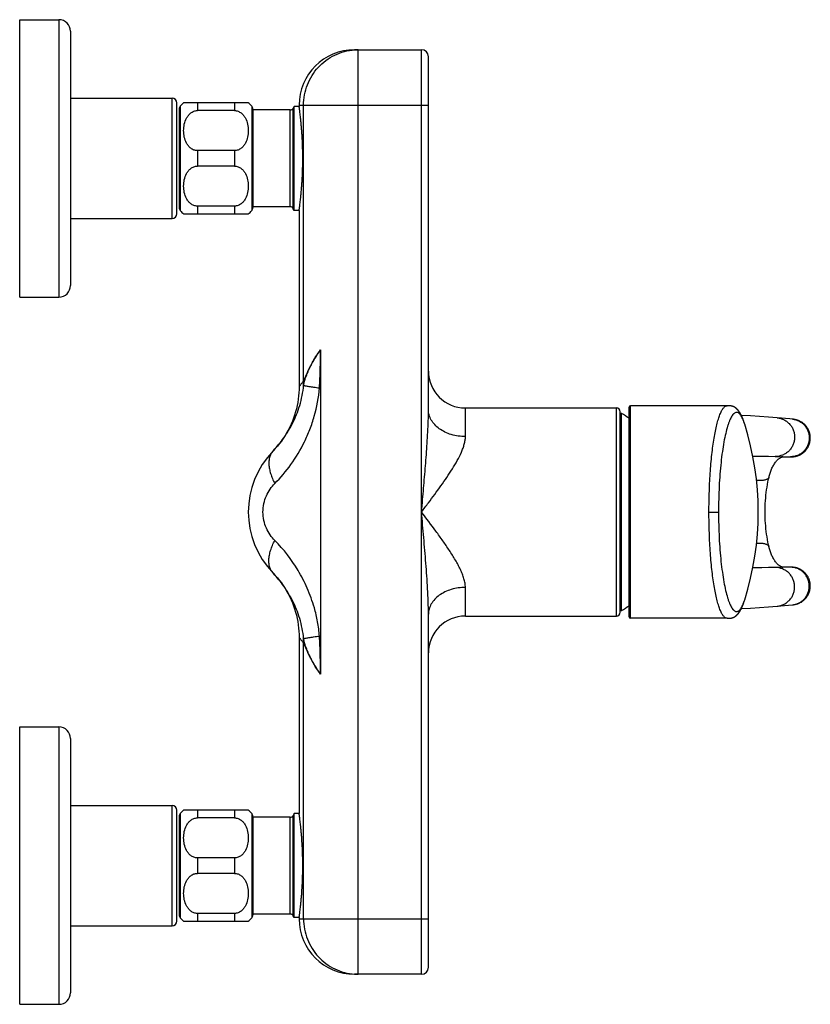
# Model space of a CAD drawing. Header units: millimetres. Extents: x 98 to 585, y 62 to 495.
# Tile 5 of 6: x 413 to 585, y 82 to 295. Entities that reach past the tile are written whole.
import ezdxf

# ---------------------------------------------------------------- set-up
doc = ezdxf.new("R2010")
doc.units = ezdxf.units.MM
doc.header["$LTSCALE"] = 46.255
doc.layers.get('0').update_dxf_attribs({"linetype": 'CONTINUOUS'})

msp = doc.modelspace()

# ---------------------------------------------------------------- linework, layer by layer
at = {"color": 7, "linetype": 'CONTINUOUS'}
for p, q in [((413.5, 234.57), (413.5, 294.57)), ((413.5, 294.57), (422, 294.57)), ((424.5, 292.07), (424.5, 237.07)), ((486, 288.07), (500.5, 288.07)), ((502, 210.19), (502, 286.57)), ((424.5, 277.57), (446.5, 277.57)), ((447.5, 252.57), (447.5, 276.57)), ((448, 275.22), (448, 253.93)), ((463, 276.57), (449, 276.57)), ((460, 274.9), (452, 274.9)), ((464, 275.22), (464, 253.93)), ((472.04, 275.05), (464, 275.05)), ((472.94, 275.82), (472.73, 275.45)), ((472.94, 253.32), (472.94, 275.82)), ((474, 275.82), (472.94, 275.82)), ((474, 276.07), (474, 275.82)), ((460, 266.24), (452, 266.24)), ((460, 262.9), (452, 262.9)), ((460, 254.24), (452, 254.24)), ((472.04, 254.09), (464, 254.09)), ((472.94, 253.32), (472.73, 253.69)), ((424.5, 251.57), (446.5, 251.57)), ((449, 252.57), (463, 252.57)), ((474, 253.32), (472.94, 253.32)), ((474, 253.32), (474, 215.22)), ((413.5, 234.57), (422, 234.57)), ((510, 210.57), (542.7, 210.57)), ((543.5, 166.37), (543.5, 209.77)), ((545.45, 165.37), (545.45, 210.77)), ((569.22, 209.83), (569.2, 209.86)), ((569.24, 209.8), (569.22, 209.83)), ((569.26, 209.77), (569.24, 209.8)), ((569.28, 209.75), (569.26, 209.77)), ((569.3, 209.72), (569.28, 209.75)), ((569.32, 209.69), (569.3, 209.72)), ((569.34, 209.66), (569.32, 209.69)), ((569.36, 209.63), (569.34, 209.66)), ((569.38, 209.6), (569.36, 209.63)), ((569.4, 209.57), (569.38, 209.6)), ((569.42, 209.54), (569.4, 209.57)), ((569.43, 209.51), (569.42, 209.54)), ((569.45, 209.49), (569.43, 209.51)), ((569.47, 209.46), (569.45, 209.49)), ((569.49, 209.43), (569.47, 209.46)), ((569.5, 209.4), (569.49, 209.43)), ((569.52, 209.37), (569.5, 209.4)), ((569.54, 209.34), (569.52, 209.37)), ((569.55, 209.31), (569.54, 209.34)), ((569.57, 209.28), (569.55, 209.31)), ((569.59, 209.25), (569.57, 209.28)), ((569.6, 209.21), (569.59, 209.25)), ((569.62, 209.18), (569.6, 209.21)), ((569.64, 209.15), (569.62, 209.18)), ((569.65, 209.12), (569.64, 209.15)), ((569.67, 209.09), (569.65, 209.12)), ((569.69, 209.06), (569.67, 209.09)), ((569.7, 209.03), (569.69, 209.06)), ((569.72, 208.99), (569.7, 209.03)), ((569.74, 208.95), (569.72, 208.99)), ((569.76, 208.9), (569.74, 208.95)), ((569.79, 208.85), (569.76, 208.9)), ((569.81, 208.8), (569.79, 208.85)), ((569.83, 208.75), (569.81, 208.8)), ((569.86, 208.7), (569.83, 208.75)), ((569.88, 208.65), (569.86, 208.7)), ((569.9, 208.6), (569.88, 208.65)), ((569.92, 208.55), (569.9, 208.6)), ((569.95, 208.5), (569.92, 208.55)), ((569.97, 208.45), (569.95, 208.5)), ((569.99, 208.4), (569.97, 208.45)), ((570.01, 208.35), (569.99, 208.4)), ((570.03, 208.29), (570.01, 208.35)), ((570.05, 208.24), (570.03, 208.29)), ((570.07, 208.19), (570.05, 208.24)), ((570.1, 208.12), (570.07, 208.19)), ((570.13, 208.05), (570.1, 208.12)), ((570.15, 207.98), (570.13, 208.05)), ((570.18, 207.9), (570.15, 207.98)), ((570.21, 207.83), (570.18, 207.9)), ((570.23, 207.76), (570.21, 207.83)), ((570.26, 207.69), (570.23, 207.76)), ((570.29, 207.61), (570.26, 207.69)), ((570.31, 207.53), (570.29, 207.61)), ((570.34, 207.44), (570.31, 207.53)), ((570.37, 207.36), (570.34, 207.44)), ((570.4, 207.26), (570.37, 207.36)), ((570.44, 207.15), (570.4, 207.26)), ((570.46, 207.07), (570.44, 207.15)), ((580.21, 208.2), (577.5, 208.44)), ((468.82, 201.79), (468.37, 201.31)), ((468.37, 201.31), (468.46, 201.4)), ((577.07, 200.09), (580.36, 200.03)), ((578.83, 200.02), (578.84, 200.02)), ((578.84, 200.02), (579.63, 200.02)), ((579.63, 200.02), (580.07, 200.02)), ((580.07, 200.02), (580.11, 200.02)), ((580.11, 200.02), (580.36, 200.02)), ((580.36, 200.03), (580.42, 200.03)), ((580.36, 200.02), (580.48, 200.02)), ((580.48, 200.02), (580.56, 200.02)), ((580.56, 200.02), (580.62, 200.02)), ((580.62, 200.02), (580.67, 200.02)), ((580.67, 200.02), (580.7, 200.02)), ((580.7, 200.02), (580.74, 200.02)), ((580.74, 200.02), (580.78, 200.02)), ((575.74, 195.67), (575.74, 195.67)), ((575.74, 180.47), (575.74, 180.47)), ((468.46, 174.74), (468.37, 174.83)), ((580.42, 176.11), (577.07, 176.05)), ((578.84, 176.12), (578.83, 176.12)), ((578.97, 176.12), (578.84, 176.12)), ((579.63, 176.13), (578.97, 176.12)), ((580.07, 176.13), (579.63, 176.13)), ((580.29, 176.13), (580.07, 176.13)), ((580.46, 176.13), (580.29, 176.13)), ((580.54, 176.12), (580.46, 176.13)), ((580.6, 176.12), (580.54, 176.12)), ((580.64, 176.12), (580.6, 176.12)), ((580.68, 176.12), (580.64, 176.12)), ((580.72, 176.12), (580.68, 176.12)), ((580.75, 176.12), (580.72, 176.12)), ((570.18, 168.23), (570.2, 168.3)), ((570.2, 168.3), (570.23, 168.37)), ((570.23, 168.37), (570.25, 168.43)), ((570.25, 168.43), (570.28, 168.52)), ((570.28, 168.52), (570.31, 168.6)), ((570.31, 168.6), (570.34, 168.68)), ((570.34, 168.68), (570.36, 168.76)), ((570.36, 168.76), (570.4, 168.86)), ((570.4, 168.86), (570.43, 168.96)), ((570.43, 168.96), (570.47, 169.08)), ((569.4, 166.57), (569.42, 166.61)), ((569.42, 166.61), (569.45, 166.65)), ((569.45, 166.65), (569.47, 166.69)), ((569.47, 166.69), (569.5, 166.73)), ((569.5, 166.73), (569.52, 166.77)), ((569.52, 166.77), (569.54, 166.81)), ((569.54, 166.81), (569.56, 166.85)), ((569.56, 166.85), (569.59, 166.89)), ((569.59, 166.89), (569.61, 166.93)), ((569.61, 166.93), (569.63, 166.97)), ((569.63, 166.97), (569.65, 167.01)), ((569.65, 167.01), (569.67, 167.05)), ((569.67, 167.05), (569.69, 167.09)), ((569.69, 167.09), (569.71, 167.13)), ((569.71, 167.13), (569.73, 167.17)), ((569.73, 167.17), (569.75, 167.21)), ((569.75, 167.21), (569.77, 167.25)), ((569.77, 167.25), (569.79, 167.29)), ((569.79, 167.29), (569.81, 167.33)), ((569.81, 167.33), (569.82, 167.37)), ((569.82, 167.37), (569.84, 167.41)), ((569.84, 167.41), (569.86, 167.45)), ((569.86, 167.45), (569.89, 167.51)), ((569.89, 167.51), (569.91, 167.56)), ((569.91, 167.56), (569.94, 167.62)), ((569.94, 167.62), (569.96, 167.68)), ((569.96, 167.68), (569.98, 167.73)), ((569.98, 167.73), (570.01, 167.79)), ((570.01, 167.79), (570.03, 167.84)), ((570.03, 167.84), (570.05, 167.9)), ((570.05, 167.9), (570.07, 167.96)), ((570.07, 167.96), (570.09, 168.01)), ((570.09, 168.01), (570.12, 168.08)), ((570.12, 168.08), (570.15, 168.15)), ((570.15, 168.15), (570.18, 168.23)), ((577.5, 167.71), (579.09, 167.84)), ((579.09, 167.84), (580.82, 168)), ((502, 89.57), (502, 165.95)), ((510, 165.57), (542.7, 165.57)), ((566.69, 165.07), (545.75, 165.07)), ((566.69, 165.07), (566.8, 165.07)), ((474, 160.92), (474, 122.82)), ((413.5, 81.57), (413.5, 141.57)), ((413.5, 141.57), (422, 141.57)), ((424.5, 139.07), (424.5, 84.07)), ((424.5, 124.57), (446.5, 124.57)), ((447.5, 99.57), (447.5, 123.57)), ((463, 123.57), (449, 123.57)), ((448, 122.22), (448, 100.93)), ((460, 121.9), (452, 121.9)), ((464, 122.22), (464, 100.93)), ((472.04, 122.05), (464, 122.05)), ((472.94, 122.82), (472.73, 122.45)), ((474, 122.82), (472.94, 122.82)), ((472.94, 100.32), (472.94, 122.82)), ((460, 113.24), (452, 113.24)), ((460, 109.9), (452, 109.9)), ((460, 101.24), (452, 101.24)), ((472.04, 101.09), (464, 101.09)), ((472.94, 100.32), (472.73, 100.69)), ((474, 100.32), (472.94, 100.32)), ((474, 100.32), (474, 100.07)), ((424.5, 98.57), (446.5, 98.57)), ((449, 99.57), (463, 99.57)), ((500.5, 88.07), (486, 88.07)), ((413.5, 81.57), (422, 81.57))]:
    msp.add_line(p, q, dxfattribs=at)
at = {"color": 9, "linetype": 'CONTINUOUS'}
for p, q in [((422, 294.57), (422, 234.57)), ((486, 288.04), (486.02, 288.04)), ((486, 288.04), (486.02, 288.04)), ((486.81, 88.07), (486.81, 288.07)), ((500.5, 88.07), (500.5, 288.07)), ((446.5, 251.57), (446.5, 277.57)), ((448.25, 275.88), (448.25, 253.26)), ((452, 276.57), (452, 274.9)), ((460, 276.57), (460, 274.9)), ((463.75, 275.88), (463.75, 253.26)), ((472.04, 254.09), (472.04, 275.05)), ((472.73, 253.69), (472.73, 275.45)), ((474, 276.07), (502, 276.07)), ((474.96, 216.4), (474.96, 276.07)), ((452, 266.24), (452, 262.9)), ((460, 266.24), (460, 262.9)), ((452, 254.24), (452, 252.57)), ((460, 254.24), (460, 252.57)), ((478.63, 223.17), (478.63, 152.97)), ((545.75, 165.07), (545.75, 211.07)), ((510, 204.39), (510, 210.57)), ((542.7, 165.57), (542.7, 210.57)), ((543.8, 166.74), (543.8, 209.4)), ((468.37, 201.31), (468.37, 201.31)), ((468.37, 201.31), (468.37, 201.31)), ((577.15, 200.09), (577.07, 200.09)), ((578.84, 200.02), (578.83, 200.02)), ((578.84, 200.02), (578.83, 200.02)), ((580.43, 200.03), (580.36, 200.03)), ((562.73, 188.07), (564.8, 188.07)), ((577.15, 176.05), (577.07, 176.05)), ((578.84, 176.12), (578.83, 176.12)), ((578.84, 176.12), (578.83, 176.12)), ((580.43, 176.11), (580.36, 176.11)), ((510, 165.57), (510, 171.75)), ((570.46, 169.06), (570.46, 169.07)), ((474.96, 100.07), (474.96, 159.74)), ((422, 141.57), (422, 81.57)), ((446.5, 98.57), (446.5, 124.57)), ((452, 123.57), (452, 121.9)), ((460, 123.57), (460, 121.9)), ((448.25, 122.88), (448.25, 100.26)), ((463.75, 122.88), (463.75, 100.26)), ((472.04, 101.09), (472.04, 122.05)), ((472.73, 100.69), (472.73, 122.45)), ((452, 113.24), (452, 109.9)), ((460, 113.24), (460, 109.9)), ((452, 101.24), (452, 99.57)), ((460, 101.24), (460, 99.57)), ((474, 100.07), (502, 100.07)), ((486, 88.1), (486.02, 88.1)), ((486, 88.1), (486.02, 88.1))]:
    msp.add_line(p, q, dxfattribs=at)
at = {"color": 7, "linetype": 'CONTINUOUS'}
for points in [[(474, 215.22), (473.99, 214.58), (473.95, 213.87), (473.89, 213.17), (473.81, 212.47), (473.7, 211.78), (473.57, 211.09), (473.41, 210.4), (473.23, 209.72), (473.02, 209.05), (472.79, 208.38), (472.54, 207.72), (472.26, 207.08), (471.97, 206.44), (471.65, 205.81), (471.3, 205.2), (470.94, 204.59), (470.56, 204), (470.15, 203.43), (469.73, 202.87), (469.28, 202.32), (468.82, 201.79)], [(569.2, 209.86), (569.19, 209.88), (569.18, 209.9), (569.16, 209.91), (569.15, 209.93), (569.14, 209.95), (569.12, 209.97), (569.11, 209.98), (569.1, 210), (569.08, 210.02), (569.07, 210.03), (569.06, 210.05), (569.04, 210.07), (569.03, 210.09), (569.01, 210.11), (569, 210.12), (568.98, 210.14), (568.97, 210.16), (568.95, 210.18), (568.93, 210.19), (568.92, 210.21), (568.9, 210.23), (568.88, 210.25), (568.87, 210.27), (568.85, 210.28), (568.83, 210.3), (568.82, 210.32), (568.8, 210.34), (568.78, 210.35), (568.76, 210.37), (568.74, 210.39), (568.73, 210.4), (568.71, 210.42), (568.69, 210.44), (568.67, 210.46), (568.65, 210.47), (568.63, 210.49), (568.61, 210.51), (568.59, 210.52), (568.57, 210.54), (568.55, 210.55), (568.53, 210.57), (568.51, 210.59), (568.48, 210.6), (568.46, 210.62), (568.44, 210.63), (568.42, 210.65), (568.39, 210.67), (568.37, 210.68), (568.35, 210.7), (568.32, 210.71), (568.3, 210.73), (568.27, 210.74), (568.24, 210.76), (568.21, 210.77), (568.19, 210.79), (568.16, 210.8), (568.13, 210.82), (568.1, 210.83), (568.07, 210.84), (568.04, 210.86), (568, 210.87), (567.97, 210.89), (567.94, 210.9), (567.9, 210.91), (567.86, 210.92), (567.83, 210.94), (567.79, 210.95), (567.75, 210.96), (567.71, 210.97), (567.67, 210.98), (567.63, 210.99), (567.58, 211), (567.54, 211.01), (567.5, 211.02), (567.45, 211.03), (567.41, 211.03), (567.37, 211.04), (567.32, 211.04), (567.27, 211.05), (567.23, 211.05), (567.18, 211.06), (567.13, 211.06), (567.08, 211.06), (567.03, 211.07), (566.98, 211.07), (566.92, 211.07), (566.87, 211.07), (566.81, 211.07), (566.76, 211.07), (545.75, 211.07)], [(577.5, 208.44), (575.59, 208.59), (573.67, 208.73), (571.75, 208.84), (569.83, 208.94), (569.74, 208.94)], [(580.78, 200.02), (580.8, 200.02), (580.83, 200.03), (580.86, 200.03), (580.89, 200.03), (580.92, 200.03), (580.96, 200.04), (581, 200.04), (581.04, 200.04), (581.09, 200.05), (581.14, 200.05), (581.19, 200.06), (581.24, 200.07), (581.3, 200.08), (581.36, 200.09), (581.43, 200.1), (581.49, 200.12), (581.56, 200.13), (581.62, 200.15), (581.69, 200.17), (581.76, 200.19), (581.83, 200.21), (581.9, 200.23), (581.97, 200.25), (582.04, 200.28), (582.11, 200.3), (582.18, 200.33), (582.25, 200.36), (582.32, 200.4), (582.39, 200.43), (582.46, 200.47), (582.53, 200.5), (582.61, 200.54), (582.68, 200.58), (582.75, 200.63), (582.82, 200.67), (582.89, 200.72), (582.97, 200.77), (583.04, 200.82), (583.11, 200.88), (583.18, 200.94), (583.25, 200.99), (583.32, 201.06), (583.39, 201.12), (583.46, 201.19), (583.53, 201.26), (583.6, 201.33), (583.67, 201.41), (583.73, 201.48), (583.8, 201.56), (583.86, 201.65), (583.93, 201.74), (583.99, 201.83), (584.05, 201.92), (584.11, 202.02), (584.17, 202.12), (584.22, 202.22), (584.27, 202.33), (584.33, 202.44), (584.37, 202.55), (584.42, 202.67), (584.46, 202.79), (584.5, 202.92), (584.54, 203.05), (584.57, 203.18), (584.6, 203.32), (584.62, 203.46), (584.64, 203.61), (584.66, 203.75), (584.67, 203.91), (584.67, 204.06), (584.67, 204.22), (584.66, 204.38), (584.64, 204.55), (584.62, 204.72), (584.59, 204.9), (584.54, 205.08), (584.49, 205.27), (584.43, 205.46), (584.36, 205.65), (584.28, 205.82), (584.19, 205.99), (584.1, 206.15), (584.01, 206.3), (583.91, 206.44), (583.81, 206.57), (583.71, 206.7), (583.61, 206.82), (583.5, 206.93), (583.39, 207.04), (583.28, 207.13), (583.17, 207.23), (583.06, 207.31), (582.95, 207.4), (582.83, 207.47), (582.72, 207.54), (582.61, 207.61), (582.5, 207.67), (582.39, 207.72), (582.28, 207.77), (582.18, 207.82), (582.08, 207.86), (581.98, 207.9), (581.88, 207.93), (581.79, 207.96), (581.71, 207.99), (581.63, 208.01), (581.55, 208.03), (581.48, 208.04), (581.41, 208.06), (581.34, 208.07), (581.27, 208.09), (581.21, 208.1), (581.15, 208.1), (581.1, 208.11), (581.05, 208.12), (581, 208.13), (580.95, 208.13), (580.91, 208.14), (580.86, 208.14), (580.82, 208.14), (580.21, 208.2)], [(572.23, 200.14), (572.7, 200.14), (574.16, 200.13), (575.62, 200.12), (577.07, 200.09)], [(575.74, 195.67), (575.78, 195.85), (575.84, 196.07), (575.9, 196.28), (575.97, 196.49), (576.04, 196.7), (576.11, 196.91), (576.19, 197.12), (576.28, 197.33), (576.37, 197.54), (576.47, 197.74), (576.57, 197.93), (576.67, 198.13), (576.78, 198.31), (576.89, 198.49), (577.01, 198.67), (577.13, 198.83), (577.25, 198.98), (577.37, 199.12), (577.49, 199.25), (577.6, 199.37), (577.72, 199.48), (577.84, 199.58), (577.96, 199.67), (578.08, 199.75), (578.19, 199.82), (578.3, 199.88), (578.4, 199.93), (578.5, 199.96), (578.59, 199.99), (578.68, 200.01), (578.76, 200.02), (578.83, 200.02)], [(575.74, 180.47), (575.62, 180.99), (575.5, 181.55), (575.39, 182.12), (575.3, 182.7), (575.21, 183.28), (575.13, 183.86), (575.07, 184.45), (575.01, 185.05), (574.96, 185.65), (574.93, 186.25), (574.9, 186.86), (574.89, 187.46), (574.88, 188.07), (574.89, 188.68), (574.9, 189.29), (574.93, 189.9), (574.96, 190.5), (575.01, 191.1), (575.07, 191.69), (575.13, 192.28), (575.21, 192.87), (575.3, 193.45), (575.39, 194.02), (575.5, 194.59), (575.62, 195.16), (575.74, 195.67)], [(578.83, 176.12), (578.76, 176.12), (578.68, 176.13), (578.59, 176.15), (578.5, 176.18), (578.4, 176.21), (578.3, 176.26), (578.19, 176.32), (578.08, 176.39), (577.96, 176.47), (577.84, 176.56), (577.72, 176.66), (577.6, 176.77), (577.48, 176.89), (577.37, 177.02), (577.25, 177.16), (577.13, 177.32), (577.01, 177.48), (576.89, 177.65), (576.78, 177.83), (576.67, 178.02), (576.57, 178.21), (576.47, 178.41), (576.37, 178.61), (576.28, 178.81), (576.19, 179.02), (576.11, 179.23), (576.04, 179.44), (575.97, 179.65), (575.9, 179.87), (575.84, 180.08), (575.78, 180.29), (575.74, 180.47)], [(468.36, 174.85), (468.82, 174.35), (469.28, 173.82), (469.73, 173.28), (470.15, 172.72), (470.55, 172.14), (470.94, 171.55), (471.3, 170.95), (471.64, 170.34), (471.97, 169.71), (472.26, 169.07), (472.54, 168.42), (472.79, 167.76), (473.02, 167.1), (473.23, 166.42), (473.41, 165.74), (473.57, 165.06), (473.7, 164.37), (473.81, 163.67), (473.89, 162.97), (473.95, 162.27), (473.99, 161.57), (474, 160.92)], [(577.07, 176.05), (575.62, 176.03), (574.16, 176.01), (572.71, 176), (572.23, 176)], [(580.82, 168), (580.86, 168), (580.91, 168.01), (580.95, 168.01), (581, 168.02), (581.05, 168.02), (581.1, 168.03), (581.15, 168.04), (581.21, 168.05), (581.27, 168.06), (581.34, 168.07), (581.41, 168.08), (581.48, 168.1), (581.55, 168.12), (581.63, 168.13), (581.71, 168.16), (581.79, 168.18), (581.88, 168.21), (581.98, 168.24), (582.08, 168.28), (582.18, 168.32), (582.29, 168.37), (582.4, 168.42), (582.5, 168.48), (582.61, 168.54), (582.73, 168.6), (582.84, 168.67), (582.95, 168.75), (583.06, 168.83), (583.17, 168.92), (583.28, 169.01), (583.39, 169.11), (583.5, 169.22), (583.61, 169.33), (583.71, 169.45), (583.81, 169.57), (583.91, 169.7), (584.01, 169.84), (584.1, 169.99), (584.19, 170.15), (584.28, 170.32), (584.36, 170.5), (584.43, 170.69), (584.5, 170.89), (584.55, 171.08), (584.59, 171.27), (584.62, 171.45), (584.65, 171.63), (584.66, 171.8), (584.67, 171.97), (584.67, 172.13), (584.66, 172.29), (584.65, 172.45), (584.64, 172.6), (584.61, 172.75), (584.59, 172.9), (584.55, 173.04), (584.52, 173.17), (584.48, 173.3), (584.43, 173.43), (584.39, 173.55), (584.34, 173.67), (584.29, 173.79), (584.23, 173.9), (584.17, 174.01), (584.12, 174.11), (584.05, 174.21), (583.99, 174.31), (583.93, 174.41), (583.86, 174.5), (583.8, 174.58), (583.73, 174.67), (583.66, 174.75), (583.59, 174.83), (583.52, 174.9), (583.44, 174.97), (583.37, 175.04), (583.3, 175.11), (583.23, 175.17), (583.15, 175.23), (583.08, 175.29), (583, 175.34), (582.93, 175.4), (582.85, 175.45), (582.78, 175.5), (582.71, 175.54), (582.63, 175.58), (582.56, 175.63), (582.48, 175.67), (582.41, 175.7), (582.33, 175.74), (582.26, 175.77), (582.19, 175.8), (582.11, 175.83), (582.04, 175.86), (581.97, 175.89), (581.89, 175.91), (581.82, 175.94), (581.75, 175.96), (581.68, 175.98), (581.61, 176), (581.54, 176.01), (581.47, 176.03), (581.41, 176.04), (581.34, 176.06), (581.28, 176.07), (581.21, 176.08), (581.16, 176.08), (581.1, 176.09), (581.05, 176.1), (581, 176.1), (580.96, 176.11), (580.92, 176.11), (580.89, 176.11), (580.86, 176.11), (580.83, 176.12), (580.81, 176.12), (580.79, 176.12), (580.75, 176.12)], [(566.8, 165.07), (566.86, 165.07), (566.91, 165.07), (566.97, 165.07), (567.02, 165.08), (567.07, 165.08), (567.12, 165.08), (567.17, 165.09), (567.22, 165.09), (567.27, 165.09), (567.32, 165.1), (567.37, 165.1), (567.42, 165.11), (567.46, 165.12), (567.51, 165.13), (567.56, 165.14), (567.6, 165.14), (567.65, 165.16), (567.69, 165.17), (567.74, 165.18), (567.78, 165.19), (567.82, 165.2), (567.86, 165.22), (567.9, 165.23), (567.94, 165.25), (567.98, 165.26), (568.01, 165.27), (568.05, 165.29), (568.08, 165.3), (568.12, 165.32), (568.15, 165.34), (568.18, 165.35), (568.21, 165.37), (568.24, 165.38), (568.27, 165.4), (568.3, 165.42), (568.33, 165.43), (568.35, 165.45), (568.38, 165.47), (568.41, 165.49), (568.43, 165.5), (568.46, 165.52), (568.48, 165.54), (568.5, 165.55), (568.53, 165.57), (568.55, 165.59), (568.57, 165.61), (568.6, 165.63), (568.62, 165.64), (568.64, 165.66), (568.66, 165.68), (568.68, 165.7), (568.7, 165.72), (568.72, 165.74), (568.74, 165.75), (568.76, 165.77), (568.78, 165.79), (568.8, 165.81), (568.82, 165.83), (568.84, 165.85), (568.86, 165.87), (568.88, 165.89), (568.9, 165.91), (568.91, 165.93), (568.93, 165.94), (568.95, 165.96), (568.97, 165.98), (568.98, 166), (569, 166.02), (569.02, 166.04), (569.03, 166.06), (569.05, 166.08), (569.06, 166.1), (569.08, 166.12), (569.09, 166.14), (569.11, 166.16), (569.13, 166.18), (569.14, 166.2), (569.16, 166.22), (569.17, 166.24), (569.18, 166.26), (569.2, 166.28), (569.21, 166.3), (569.23, 166.31), (569.24, 166.33), (569.26, 166.35), (569.27, 166.37), (569.28, 166.39), (569.3, 166.41), (569.31, 166.43), (569.32, 166.45), (569.34, 166.47), (569.35, 166.49), (569.36, 166.51), (569.37, 166.53), (569.4, 166.57)], [(569.74, 167.2), (569.83, 167.2), (571.75, 167.3), (573.67, 167.42), (575.59, 167.55), (577.5, 167.71)]]:
    msp.add_lwpolyline(points, dxfattribs=at)
for centre, radius, start, end in [((422, 292.07), 2.5, 0, 90), ((486, 276.07), 12, 90, 180), ((500.5, 286.57), 1.5, 0, 90), ((446.5, 276.57), 1, 0, 90), ((449, 275.22), 1, 138.5904, 180), ((452, 272.57), 5, 126.8699, 138.5904), ((460, 272.57), 5, 41.4096, 53.1301), ((463, 275.22), 1, 0, 41.4096), ((472.04, 275.85), 0.8, 270, 330), ((449, 253.93), 1, 180, 221.4096), ((463, 253.93), 1, 318.5904, 360), ((472.04, 253.29), 0.8, 30, 90), ((446.5, 252.57), 1, 270, 360), ((452, 256.57), 5, 221.4096, 233.1301), ((460, 256.57), 5, 306.8699, 318.5904), ((422, 237.07), 2.5, 270, 360), ((510, 218.57), 8, 180, 270), ((545.75, 210.77), 0.3, 90, 180), ((542.7, 209.77), 0.8, 0, 90), ((543.7, 209.23), 0.2, 59.7054, 180), ((531.34, 188.07), 24.7, 55.1652, 59.7054), ((510.4, 188.07), 63, 342.45, 17.5503), ((482, 188.07), 19, 135.8132, 224.1868), ((542.7, 166.37), 0.8, 270, 360), ((543.7, 166.92), 0.2, 180, 300.2946), ((531.34, 188.07), 24.7, 300.2946, 304.8348), ((510, 157.57), 8, 90, 180), ((545.75, 165.37), 0.3, 180, 270), ((422, 139.07), 2.5, 0, 90), ((446.5, 123.57), 1, 0, 90), ((452, 119.57), 5, 126.8699, 138.5904), ((460, 119.57), 5, 41.4096, 53.1301), ((449, 122.22), 1, 138.5904, 180), ((463, 122.22), 1, 0, 41.4096), ((472.04, 122.85), 0.8, 270, 330), ((449, 100.93), 1, 180, 221.4096), ((452, 103.57), 5, 221.4096, 233.1301), ((460, 103.57), 5, 306.8699, 318.5904), ((463, 100.93), 1, 318.5904, 360), ((472.04, 100.29), 0.8, 30, 90), ((446.5, 99.57), 1, 270, 360), ((486, 100.07), 12, 180, 270), ((500.5, 89.57), 1.5, 270, 360), ((422, 84.07), 2.5, 270, 360)]:
    msp.add_arc(centre, radius, start, end, dxfattribs=at)
at = {"color": 9, "linetype": 'CONTINUOUS'}
for centre, radius, start, end in [((486.81, 276.35), 11.72, 90.0011, 93.9009), ((455.16, 215.96), 19.81, 358.523, 1.2925), ((578.87, 203.03), 3.01, 260.4906, 269.2598), ((579, 203.05), 3.02, 260.6755, 266.4129), ((579, 203.03), 3.01, 266.419, 266.9967), ((579, 203.02), 3, 266.9961, 269.4241), ((-171.91, 697.23), 843.43, 322.8664, 323.03552), ((578.87, 173.11), 3.01, 90.7402, 99.5094), ((579, 173.1), 3.02, 93.5871, 99.3245), ((579, 173.11), 3.01, 93.0033, 93.581), ((579, 173.12), 3, 90.5759, 93.0039), ((455.16, 160.19), 19.81, 358.7075, 1.4767), ((486.81, 99.79), 11.72, 266.0993, 269.9989)]:
    msp.add_arc(centre, radius, start, end, dxfattribs=at)
for points, knots in [([(474.96, 276.07), (474.96, 276.82), (475.1, 278.32), (475.72, 280.5), (476.73, 282.51), (478.09, 284.31), (479.77, 285.81), (481.69, 286.97), (483.79, 287.75), (485.26, 287.99), (486, 288.04)], [0, 0, 0, 0, 0.125704, 0.251307, 0.376718, 0.501875, 0.626752, 0.75136, 0.875749, 1, 1, 1, 1]), ([(478.63, 223.17), (478.18, 222.58), (477.36, 221.37), (476.34, 219.54), (475.57, 217.89), (475.13, 216.85), (474.96, 216.4)], [0, 0, 0, 0, 0.290068, 0.564931, 0.812844, 1, 1, 1, 1]), ([(474.96, 215.45), (474.99, 215.6), (475.06, 215.91), (475.22, 216.53), (475.48, 217.31), (475.85, 218.26), (476.28, 219.24), (476.77, 220.23), (477.32, 221.23), (477.94, 222.22), (478.39, 222.86), (478.63, 223.17)], [0, 0, 0, 0, 0.055784, 0.110665, 0.222942, 0.341476, 0.465727, 0.594603, 0.726995, 0.862248, 1, 1, 1, 1]), ([(478.39, 214.91), (478.44, 215.59), (478.52, 216.97), (478.57, 218.69), (478.6, 220.07), (478.62, 221.45), (478.63, 222.48), (478.63, 223.17)], [0, 0, 0, 0, 0.249776, 0.499785, 0.624823, 0.749875, 1, 1, 1, 1]), ([(468.46, 201.4), (469.27, 202.25), (470.81, 204.13), (472.39, 206.79), (473.46, 209.16), (474.41, 211.83), (474.85, 213.97), (474.96, 215.45)], [0, 0, 0, 0, 0.223107, 0.461187, 0.587181, 0.718637, 1, 1, 1, 1]), ([(474.96, 216.4), (474.88, 216.32), (474.74, 216.15), (474.55, 215.91), (474.38, 215.71), (474.27, 215.56), (474.19, 215.46), (474.14, 215.4), (474.1, 215.34), (474.06, 215.3), (474.03, 215.27), (474.02, 215.24), (474.01, 215.23), (474, 215.22), (474, 215.22), (474, 215.22), (474, 215.22)], [0, 0, 0, 0, 0.227488, 0.427897, 0.599933, 0.742466, 0.802337, 0.854459, 0.898743, 0.935102, 0.96345, 0.983734, 0.990843, 0.995927, 0.99898, 1, 1, 1, 1]), ([(474.96, 215.45), (475.01, 215.43), (475.16, 215.4), (475.41, 215.35), (475.74, 215.3), (476.32, 215.21), (477.21, 215.07), (477.97, 214.97), (478.39, 214.91)], [0, 0, 0, 0, 0.052034, 0.126311, 0.222338, 0.339445, 0.633449, 1, 1, 1, 1]), ([(468.73, 194.23), (470.01, 195.5), (472.41, 198.34), (474.81, 202.38), (476.37, 205.94), (477.67, 209.79), (478.24, 212.84), (478.39, 214.91)], [0, 0, 0, 0, 0.2319, 0.476309, 0.603283, 0.733215, 1, 1, 1, 1]), ([(562.73, 188.07), (562.73, 189.59), (562.78, 192.55), (562.97, 196.2), (563.2, 198.98), (563.4, 200.92), (563.64, 202.73), (563.9, 204.39), (564.19, 205.89), (564.49, 207.21), (564.82, 208.36), (565.16, 209.31), (565.46, 209.97), (565.72, 210.39), (565.9, 210.63), (566.08, 210.83), (566.27, 210.97), (566.46, 211.05), (566.59, 211.07), (566.65, 211.07)], [0, 0, 0, 0, 0.190216, 0.372851, 0.459086, 0.540823, 0.617341, 0.687957, 0.752097, 0.809272, 0.859108, 0.901357, 0.935924, 0.950391, 0.963073, 0.974103, 0.98369, 0.992162, 1, 1, 1, 1]), ([(500.73, 190.76), (500.88, 192.39), (501.16, 195.63), (501.55, 200.49), (501.82, 204.54), (501.96, 207.77), (502, 209.38), (502, 210.19)], [0, 0, 0, 0, 0.250838, 0.501388, 0.751334, 0.875907, 1, 1, 1, 1]), ([(510, 204.39), (508.97, 204.39), (507.43, 204.6), (505.56, 205.32), (504.34, 206.04), (503.33, 206.92), (502.58, 207.93), (502.1, 209.03), (502, 209.81), (502, 210.19)], [0, 0, 0, 0, 0.284219, 0.420521, 0.55015, 0.672147, 0.786641, 0.895043, 1, 1, 1, 1]), ([(570.46, 207.07), (570.4, 207.27), (570.27, 207.66), (570.05, 208.19), (569.83, 208.65), (569.61, 209.01), (569.37, 209.3), (569.14, 209.5), (568.89, 209.62), (568.63, 209.63), (568.38, 209.55), (568.18, 209.42), (568.03, 209.27), (567.86, 209.08), (567.65, 208.79), (567.42, 208.37), (567.19, 207.86), (566.97, 207.28), (566.66, 206.34), (566.31, 204.99), (565.93, 203.15), (565.6, 201.06), (565.32, 198.74), (565.09, 196.24), (564.92, 193.6), (564.82, 190.86), (564.8, 189.01), (564.8, 188.07)], [0, 0, 0, 0, 0.025209, 0.047568, 0.067083, 0.083817, 0.097944, 0.109796, 0.119954, 0.129352, 0.139175, 0.15046, 0.156883, 0.163897, 0.179847, 0.198537, 0.220075, 0.244481, 0.271731, 0.334532, 0.407844, 0.49071, 0.581928, 0.680106, 0.783669, 0.890904, 1, 1, 1, 1]), ([(577.5, 208.44), (577.77, 208.41), (578.28, 208.32), (579.02, 208.03), (579.69, 207.6), (580.27, 207.05), (580.73, 206.4), (581.06, 205.67), (581.25, 204.89), (581.29, 204.09), (581.18, 203.3), (580.92, 202.54), (580.53, 201.84), (580.01, 201.24), (579.39, 200.74), (578.46, 200.25), (577.67, 200.09), (577.15, 200.09)], [0, 0, 0, 0, 0.062047, 0.124241, 0.186525, 0.248955, 0.311562, 0.374362, 0.43727, 0.500264, 0.563253, 0.62618, 0.688991, 0.751612, 0.814073, 0.876391, 1, 1, 1, 1]), ([(580.79, 208.15), (581.04, 208.12), (581.55, 208.03), (582.26, 207.74), (582.91, 207.33), (583.47, 206.79), (583.92, 206.16), (584.24, 205.45), (584.42, 204.69), (584.46, 203.92), (584.35, 203.14), (584.1, 202.41), (583.72, 201.73), (583.22, 201.14), (582.61, 200.66), (581.93, 200.3), (581.19, 200.08), (580.68, 200.03), (580.43, 200.03)], [0, 0, 0, 0, 0.062022, 0.124124, 0.186361, 0.24877, 0.31136, 0.374117, 0.437001, 0.499956, 0.562913, 0.625807, 0.688577, 0.751184, 0.813609, 0.875861, 0.937973, 1, 1, 1, 1]), ([(502, 190.06), (502.91, 191.27), (504.26, 193.09), (505.97, 195.54), (507.17, 197.35), (508.24, 199.15), (509, 200.66), (509.49, 201.85), (509.76, 202.72), (509.95, 203.56), (510, 204.12), (510, 204.39)], [0, 0, 0, 0, 0.274298, 0.408689, 0.539967, 0.666775, 0.78726, 0.844419, 0.89908, 0.950968, 1, 1, 1, 1]), ([(468.37, 201.31), (468.2, 201.14), (467.91, 200.74), (467.61, 200.04), (467.45, 199.23), (467.43, 198.34), (467.56, 197.37), (467.82, 196.35), (468.21, 195.29), (468.54, 194.59), (468.73, 194.23)], [0, 0, 0, 0, 0.095299, 0.19531, 0.303236, 0.421148, 0.550035, 0.689977, 0.840351, 1, 1, 1, 1]), ([(468.73, 181.91), (468.36, 182.28), (467.66, 183.11), (466.84, 184.58), (466.3, 186.26), (466.11, 188.07), (466.3, 189.88), (466.84, 191.56), (467.66, 193.03), (468.36, 193.87), (468.73, 194.23)], [0, 0, 0, 0, 0.115202, 0.237471, 0.366536, 0.499998, 0.633459, 0.762522, 0.88479, 1, 1, 1, 1]), ([(573.68, 194.86), (573.62, 194.86), (573.41, 194.86), (573.19, 194.87), (573.03, 194.89)], [0, 0, 0, 0, 0.242459, 1, 1, 1, 1]), ([(575.74, 195.67), (575.72, 195.61), (575.67, 195.48), (575.53, 195.32), (575.34, 195.18), (575.09, 195.06), (574.79, 194.97), (574.32, 194.88), (573.94, 194.86), (573.68, 194.86)], [0, 0, 0, 0, 0.08173, 0.170078, 0.270252, 0.385145, 0.515962, 0.662809, 1, 1, 1, 1]), ([(502, 165.95), (502, 166.87), (501.95, 168.71), (501.82, 171.47), (501.64, 174.23), (501.37, 177.92), (500.99, 182.53), (500.66, 186.22), (500.5, 188.07)], [0, 0, 0, 0, 0.124075, 0.248657, 0.373551, 0.49865, 0.749211, 1, 1, 1, 1]), ([(510, 171.75), (510, 172.06), (509.93, 172.7), (509.7, 173.66), (509.35, 174.65), (508.91, 175.65), (508.4, 176.67), (507.62, 178.05), (506.53, 179.78), (505.12, 181.84), (503.11, 184.62), (501.54, 186.69), (500.5, 188.07)], [0, 0, 0, 0, 0.048587, 0.10038, 0.15521, 0.212694, 0.272417, 0.333997, 0.46146, 0.593064, 0.727368, 1, 1, 1, 1]), ([(566.65, 165.07), (566.59, 165.07), (566.46, 165.09), (566.27, 165.18), (566.08, 165.32), (565.9, 165.51), (565.72, 165.75), (565.46, 166.17), (565.16, 166.83), (564.82, 167.78), (564.49, 168.93), (564.19, 170.25), (563.9, 171.76), (563.64, 173.42), (563.4, 175.22), (563.2, 177.16), (562.97, 179.94), (562.78, 183.59), (562.73, 186.56), (562.73, 188.07)], [0, 0, 0, 0, 0.007838, 0.016309, 0.025893, 0.036918, 0.049596, 0.064061, 0.098635, 0.140898, 0.190728, 0.247891, 0.31204, 0.38266, 0.459173, 0.540909, 0.627149, 0.809783, 1, 1, 1, 1]), ([(564.8, 188.07), (564.8, 187.14), (564.82, 185.29), (564.92, 182.55), (565.09, 179.91), (565.31, 177.41), (565.6, 175.09), (565.93, 173), (566.3, 171.16), (566.66, 169.81), (566.96, 168.87), (567.19, 168.29), (567.42, 167.78), (567.65, 167.36), (567.85, 167.06), (568.02, 166.88), (568.18, 166.73), (568.37, 166.59), (568.62, 166.51), (568.88, 166.53), (569.13, 166.64), (569.37, 166.84), (569.6, 167.12), (569.83, 167.49), (570.05, 167.94), (570.26, 168.47), (570.39, 168.85), (570.46, 169.06)], [0, 0, 0, 0, 0.109082, 0.216307, 0.319864, 0.418051, 0.509281, 0.592175, 0.665534, 0.728379, 0.755663, 0.780113, 0.801698, 0.820428, 0.836415, 0.843446, 0.849885, 0.861198, 0.871038, 0.880432, 0.890559, 0.902363, 0.916438, 0.933118, 0.952577, 0.97487, 1, 1, 1, 1]), ([(468.37, 174.83), (468.21, 175), (467.91, 175.4), (467.61, 176.1), (467.45, 176.91), (467.43, 177.8), (467.56, 178.77), (467.81, 179.79), (468.21, 180.85), (468.54, 181.55), (468.73, 181.91)], [0, 0, 0, 0, 0.095258, 0.19522, 0.303106, 0.420999, 0.549889, 0.689859, 0.840284, 1, 1, 1, 1]), ([(478.39, 161.23), (478.31, 162.27), (478.05, 164.33), (477.23, 167.82), (475.86, 171.57), (473.26, 176.63), (470.67, 179.99), (468.73, 181.91)], [0, 0, 0, 0, 0.134595, 0.267192, 0.460956, 0.647919, 1, 1, 1, 1]), ([(573.68, 181.28), (573.62, 181.28), (573.41, 181.28), (573.19, 181.27), (573.03, 181.25)], [0, 0, 0, 0, 0.242459, 1, 1, 1, 1]), ([(575.74, 180.47), (575.72, 180.54), (575.67, 180.66), (575.53, 180.82), (575.34, 180.96), (575.09, 181.08), (574.79, 181.17), (574.32, 181.26), (573.94, 181.28), (573.68, 181.28)], [0, 0, 0, 0, 0.08173, 0.170078, 0.270253, 0.385146, 0.515963, 0.66281, 1, 1, 1, 1]), ([(474.96, 160.7), (474.85, 162.17), (474.41, 164.31), (473.46, 166.98), (472.39, 169.35), (470.81, 172.01), (469.27, 173.89), (468.46, 174.74)], [0, 0, 0, 0, 0.281362, 0.41281, 0.538792, 0.776856, 1, 1, 1, 1]), ([(577.5, 167.71), (577.77, 167.73), (578.28, 167.83), (579.02, 168.12), (579.69, 168.54), (580.27, 169.09), (580.73, 169.74), (581.06, 170.47), (581.25, 171.25), (581.29, 172.05), (581.18, 172.84), (580.92, 173.6), (580.53, 174.3), (580.01, 174.91), (579.39, 175.4), (578.46, 175.89), (577.67, 176.05), (577.15, 176.05)], [0, 0, 0, 0, 0.062047, 0.124241, 0.186525, 0.248955, 0.311562, 0.374362, 0.43727, 0.500264, 0.563253, 0.62618, 0.688991, 0.751612, 0.814073, 0.876391, 1, 1, 1, 1]), ([(580.79, 168), (581.04, 168.02), (581.55, 168.11), (582.26, 168.4), (582.91, 168.82), (583.47, 169.35), (583.92, 169.98), (584.24, 170.69), (584.42, 171.45), (584.46, 172.23), (584.35, 173), (584.1, 173.74), (583.72, 174.41), (583.22, 175), (582.61, 175.49), (581.93, 175.84), (581.19, 176.06), (580.68, 176.11), (580.43, 176.11)], [0, 0, 0, 0, 0.062022, 0.124124, 0.186361, 0.24877, 0.31136, 0.374117, 0.437001, 0.499956, 0.562913, 0.625807, 0.688577, 0.751184, 0.813609, 0.875861, 0.937973, 1, 1, 1, 1]), ([(510, 171.75), (508.97, 171.75), (507.43, 171.54), (505.56, 170.82), (504.34, 170.11), (503.33, 169.23), (502.58, 168.22), (502.1, 167.11), (502, 166.33), (502, 165.95)], [0, 0, 0, 0, 0.284219, 0.420521, 0.550151, 0.672148, 0.786642, 0.895043, 1, 1, 1, 1]), ([(474, 160.92), (474, 160.92), (474, 160.92), (474, 160.92), (474.01, 160.91), (474.02, 160.9), (474.03, 160.88), (474.06, 160.84), (474.1, 160.8), (474.14, 160.75), (474.19, 160.68), (474.27, 160.58), (474.38, 160.43), (474.55, 160.23), (474.74, 159.99), (474.88, 159.83), (474.96, 159.74)], [0, 0, 0, 0, 0.001021, 0.004075, 0.009158, 0.016268, 0.036554, 0.064902, 0.101262, 0.145546, 0.197669, 0.257541, 0.400075, 0.572109, 0.772512, 1, 1, 1, 1]), ([(474.96, 160.7), (475.01, 160.71), (475.16, 160.74), (475.41, 160.79), (475.74, 160.84), (476.32, 160.94), (477.21, 161.07), (477.97, 161.18), (478.39, 161.23)], [0, 0, 0, 0, 0.052026, 0.126299, 0.222323, 0.33943, 0.633439, 1, 1, 1, 1]), ([(478.63, 152.97), (478.39, 153.29), (477.93, 153.93), (477.12, 155.23), (476.44, 156.56), (475.85, 157.88), (475.48, 158.83), (475.22, 159.61), (475.06, 160.23), (474.99, 160.54), (474.96, 160.7)], [0, 0, 0, 0, 0.137785, 0.273048, 0.53424, 0.658489, 0.777016, 0.889302, 0.944196, 1, 1, 1, 1]), ([(478.63, 152.97), (478.63, 153.66), (478.62, 155.04), (478.58, 157.11), (478.52, 159.17), (478.44, 160.55), (478.39, 161.23)], [0, 0, 0, 0, 0.250125, 0.500215, 0.750223, 1, 1, 1, 1]), ([(474.96, 159.74), (475.13, 159.29), (475.57, 158.26), (476.34, 156.6), (477.36, 154.77), (478.17, 153.56), (478.63, 152.97)], [0, 0, 0, 0, 0.187154, 0.435065, 0.70993, 1, 1, 1, 1]), ([(474.96, 100.07), (474.96, 99.32), (475.1, 97.82), (475.72, 95.65), (476.73, 93.63), (478.09, 91.84), (479.77, 90.33), (481.69, 89.17), (483.79, 88.4), (485.26, 88.15), (486, 88.1)], [0, 0, 0, 0, 0.125704, 0.251307, 0.376718, 0.501875, 0.626752, 0.75136, 0.875749, 1, 1, 1, 1])]:
    msp.add_open_spline(points, degree=3, knots=knots, dxfattribs=at)
at = {"color": 7, "linetype": 'CONTINUOUS'}
for points, knots in [([(452, 266.24), (451.86, 266.24), (451.6, 266.27), (451.09, 266.4), (450.53, 266.72), (450, 267.25), (449.48, 268.05), (449.09, 269.18), (448.95, 270.57), (449.09, 271.97), (449.48, 273.09), (450, 273.89), (450.53, 274.42), (451.09, 274.74), (451.6, 274.88), (451.86, 274.9), (452, 274.9)], [0, 0, 0, 0, 0.034336, 0.068335, 0.134388, 0.198097, 0.260055, 0.380759, 0.5, 0.619241, 0.739945, 0.801903, 0.865612, 0.931665, 0.965664, 1, 1, 1, 1]), ([(460, 274.9), (460.13, 274.9), (460.4, 274.88), (460.9, 274.74), (461.46, 274.42), (461.99, 273.89), (462.52, 273.09), (462.9, 271.97), (463.04, 270.57), (462.9, 269.18), (462.52, 268.05), (461.99, 267.25), (461.46, 266.72), (460.9, 266.4), (460.4, 266.27), (460.13, 266.24), (460, 266.24)], [0, 0, 0, 0, 0.034336, 0.068335, 0.134388, 0.198097, 0.260055, 0.380759, 0.5, 0.619241, 0.739945, 0.801903, 0.865612, 0.931665, 0.965664, 1, 1, 1, 1]), ([(474.79, 264.57), (474.79, 265.3), (474.77, 266.74), (474.7, 268.51), (474.62, 269.86), (474.55, 270.8), (474.48, 271.69), (474.4, 272.5), (474.32, 273.24), (474.25, 273.89), (474.18, 274.46), (474.13, 274.87), (474.09, 275.15), (474.07, 275.33), (474.05, 275.47), (474.03, 275.6), (474.02, 275.68), (474.01, 275.73), (474.01, 275.76), (474, 275.79), (474, 275.81), (474, 275.81), (474, 275.82), (474, 275.82)], [0, 0, 0, 0, 0.194683, 0.381887, 0.470436, 0.554483, 0.633234, 0.705942, 0.771911, 0.830504, 0.881143, 0.923317, 0.941091, 0.956593, 0.969781, 0.98062, 0.989082, 0.992413, 0.995142, 0.997266, 0.998785, 0.999696, 1, 1, 1, 1]), ([(474, 253.32), (474, 253.32), (474, 253.33), (474, 253.33), (474, 253.35), (474.01, 253.38), (474.01, 253.41), (474.02, 253.46), (474.03, 253.55), (474.05, 253.67), (474.07, 253.82), (474.09, 253.99), (474.13, 254.27), (474.18, 254.68), (474.25, 255.25), (474.32, 255.9), (474.4, 256.64), (474.48, 257.46), (474.55, 258.34), (474.62, 259.28), (474.7, 260.63), (474.77, 262.4), (474.79, 263.84), (474.79, 264.57)], [0, 0, 0, 0, 0.000304, 0.001215, 0.002734, 0.004858, 0.007587, 0.010918, 0.01938, 0.030219, 0.043407, 0.058909, 0.076683, 0.118857, 0.169496, 0.228089, 0.294058, 0.366766, 0.445517, 0.529564, 0.618113, 0.805317, 1, 1, 1, 1]), ([(452, 254.24), (451.86, 254.24), (451.6, 254.27), (451.09, 254.4), (450.53, 254.72), (450, 255.25), (449.48, 256.05), (449.09, 257.18), (448.95, 258.57), (449.09, 259.97), (449.48, 261.09), (450, 261.89), (450.53, 262.42), (451.09, 262.74), (451.6, 262.88), (451.86, 262.9), (452, 262.9)], [0, 0, 0, 0, 0.034336, 0.068335, 0.134387, 0.198097, 0.260054, 0.380759, 0.5, 0.619241, 0.739946, 0.801903, 0.865612, 0.931665, 0.965664, 1, 1, 1, 1]), ([(460, 262.9), (460.13, 262.9), (460.4, 262.88), (460.9, 262.74), (461.46, 262.42), (461.99, 261.89), (462.52, 261.09), (462.9, 259.97), (463.04, 258.57), (462.9, 257.18), (462.52, 256.05), (461.99, 255.25), (461.46, 254.72), (460.9, 254.4), (460.4, 254.27), (460.13, 254.24), (460, 254.24)], [0, 0, 0, 0, 0.034336, 0.068335, 0.134388, 0.198097, 0.260055, 0.380759, 0.5, 0.619241, 0.739945, 0.801903, 0.865612, 0.931665, 0.965664, 1, 1, 1, 1]), ([(452, 113.24), (451.86, 113.24), (451.6, 113.27), (451.09, 113.4), (450.53, 113.72), (450, 114.25), (449.48, 115.05), (449.09, 116.18), (448.95, 117.57), (449.09, 118.97), (449.48, 120.09), (450, 120.89), (450.53, 121.42), (451.09, 121.74), (451.6, 121.88), (451.86, 121.9), (452, 121.9)], [0, 0, 0, 0, 0.034336, 0.068335, 0.134388, 0.198097, 0.260055, 0.380759, 0.5, 0.619241, 0.739945, 0.801903, 0.865612, 0.931665, 0.965664, 1, 1, 1, 1]), ([(460, 121.9), (460.13, 121.9), (460.4, 121.88), (460.9, 121.74), (461.46, 121.42), (461.99, 120.89), (462.52, 120.09), (462.9, 118.97), (463.04, 117.57), (462.9, 116.18), (462.52, 115.05), (461.99, 114.25), (461.46, 113.72), (460.9, 113.4), (460.4, 113.27), (460.13, 113.24), (460, 113.24)], [0, 0, 0, 0, 0.034336, 0.068335, 0.134388, 0.198097, 0.260055, 0.380759, 0.5, 0.619241, 0.739945, 0.801903, 0.865612, 0.931665, 0.965664, 1, 1, 1, 1]), ([(474.79, 111.57), (474.79, 112.3), (474.77, 113.74), (474.69, 115.83), (474.58, 117.47), (474.48, 118.69), (474.4, 119.5), (474.32, 120.24), (474.25, 120.89), (474.18, 121.46), (474.13, 121.87), (474.09, 122.15), (474.07, 122.33), (474.05, 122.47), (474.03, 122.6), (474.02, 122.68), (474.01, 122.73), (474.01, 122.76), (474, 122.79), (474, 122.81), (474, 122.82), (474, 122.82), (474, 122.82)], [0, 0, 0, 0, 0.194683, 0.381888, 0.554482, 0.633233, 0.705941, 0.771911, 0.830504, 0.881142, 0.923317, 0.941091, 0.956592, 0.969781, 0.98062, 0.989081, 0.992413, 0.995142, 0.997266, 0.998784, 0.999696, 1, 1, 1, 1]), ([(474, 100.32), (474, 100.32), (474, 100.33), (474, 100.34), (474, 100.35), (474.01, 100.38), (474.01, 100.41), (474.02, 100.46), (474.03, 100.55), (474.05, 100.67), (474.07, 100.82), (474.09, 100.99), (474.13, 101.27), (474.18, 101.68), (474.25, 102.25), (474.32, 102.9), (474.4, 103.64), (474.48, 104.46), (474.58, 105.67), (474.69, 107.32), (474.77, 109.4), (474.79, 110.84), (474.79, 111.57)], [0, 0, 0, 0, 0.000304, 0.001216, 0.002734, 0.004858, 0.007587, 0.010919, 0.01938, 0.030219, 0.043408, 0.058909, 0.076683, 0.118858, 0.169496, 0.228089, 0.294059, 0.366767, 0.445518, 0.618112, 0.805317, 1, 1, 1, 1]), ([(452, 101.24), (451.86, 101.24), (451.6, 101.27), (451.09, 101.4), (450.53, 101.72), (450, 102.25), (449.48, 103.05), (449.09, 104.18), (448.95, 105.57), (449.09, 106.97), (449.48, 108.09), (450, 108.89), (450.53, 109.42), (451.09, 109.74), (451.6, 109.88), (451.86, 109.9), (452, 109.9)], [0, 0, 0, 0, 0.034336, 0.068335, 0.134387, 0.198097, 0.260054, 0.380759, 0.5, 0.619241, 0.739946, 0.801903, 0.865612, 0.931665, 0.965664, 1, 1, 1, 1]), ([(460, 109.9), (460.13, 109.9), (460.4, 109.88), (460.9, 109.74), (461.46, 109.42), (461.99, 108.89), (462.52, 108.09), (462.9, 106.97), (463.04, 105.57), (462.9, 104.18), (462.52, 103.05), (461.99, 102.25), (461.46, 101.72), (460.9, 101.4), (460.4, 101.27), (460.13, 101.24), (460, 101.24)], [0, 0, 0, 0, 0.034336, 0.068335, 0.134388, 0.198097, 0.260055, 0.380759, 0.5, 0.619241, 0.739945, 0.801903, 0.865612, 0.931665, 0.965664, 1, 1, 1, 1])]:
    msp.add_open_spline(points, degree=3, knots=knots, dxfattribs=at)
at = {"color": 9, "linetype": 'CONTINUOUS'}
msp.add_open_spline([(500.5, 188.07), (500.58, 188.97), (500.66, 189.87), (500.73, 190.76)], degree=3, dxfattribs=at)

doc.saveas('drawing.dxf')
